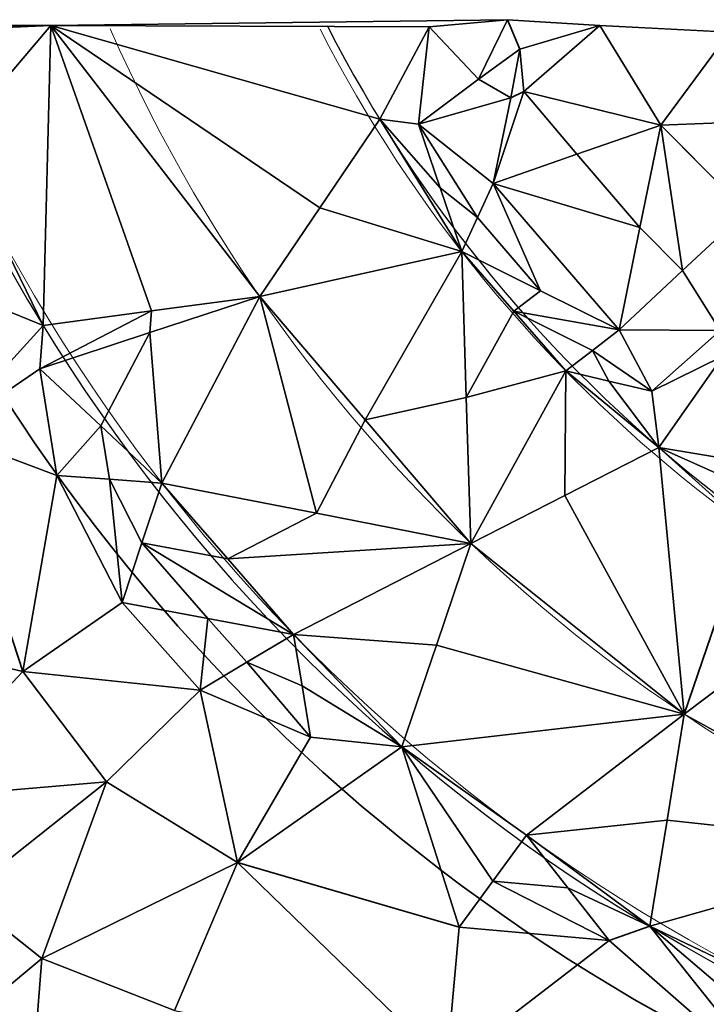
# Model space of a CAD drawing. Header units: feet. Extents: x 45583 to 45902, y 131989 to 132204.
# Tile 10 of 11: x 45809 to 45852, y 132133 to 132196. Entities that reach past the tile are written whole.
import ezdxf

# ---------------------------------------------------------------- set-up
doc = ezdxf.new("R2010")
doc.units = ezdxf.units.FT
doc.header["$MEASUREMENT"] = 0
for name, color, linetype, lineweight in [('C-Prop-E', 194, 'Continuous', 35), ('C-Road-Cntr-E', 104, 'Continuous', 18), ('C-Road-Hscp-E', 224, 'Continuous', 18), ('C-Topo-Majr-E', 34, 'Continuous', 35), ('C-Topo-Minr-E', 94, 'Continuous', 25), ('L-Hscp-Bcrb-E', 134, 'Continuous', 25)]:
    doc.layers.add(name, color=color, linetype=linetype, lineweight=lineweight)
doc.layers.add('C-TINN', color=182, linetype='Continuous')
doc.layers.add('C-TINN-BNDY', color=110, linetype='Continuous')

msp = doc.modelspace()

# ---------------------------------------------------------------- linework, layer by layer
at = {"layer": 'C-Prop-E'}
msp.add_arc((45907.235, 132235.589), 118.146, 204.81745, 255.78265, dxfattribs=at)
at = {"layer": 'C-Road-Cntr-E'}
msp.add_arc((45907.235, 132235.589), 101.146, 203.66886, 255.81258, dxfattribs=at)
at = {"layer": 'C-Road-Hscp-E'}
for radius, start, end in [(113.146, 201.04616, 255.81258), (89.146, 207.1166, 255.98976)]:
    msp.add_arc((45907.235, 132235.589), radius, start, end, dxfattribs=at)
at = {"layer": 'C-TINN', "linetype": 'Continuous'}
for p, q in [((45810.83, 132195.199, 940), (45794.364, 132195.14, 939)), ((45810.83, 132195.199, 940), (45804.635, 132187.89, 940)), ((45804.635, 132187.89, 940), (45810.83, 132195.199, 940)), ((45804.828, 132194.917, 939.842), (45810.83, 132195.199, 940)), ((45810.83, 132195.199, 940), (45804.828, 132194.917, 939.842)), ((45810.349, 132176.189, 941), (45810.83, 132195.199, 940)), ((45810.83, 132195.199, 940), (45810.349, 132176.189, 941)), ((45839.749, 132195.558, 940), (45810.83, 132195.199, 940)), ((45817.206, 132177.11, 940.97), (45810.83, 132195.199, 940)), ((45827.863, 132183.643, 940.963), (45810.83, 132195.199, 940)), ((45810.83, 132195.199, 940), (45824.063, 132178.031, 941)), ((45824.063, 132178.031, 941), (45810.83, 132195.199, 940)), ((45810.83, 132195.199, 940), (45817.206, 132177.11, 940.97)), ((45810.83, 132195.199, 940), (45834.791, 132195.111, 940)), ((45810.83, 132195.199, 940), (45831.663, 132189.254, 941)), ((45834.791, 132195.111, 940), (45810.83, 132195.199, 940)), ((45831.663, 132189.254, 941), (45810.83, 132195.199, 940)), ((45810.83, 132195.199, 940), (45827.863, 132183.643, 940.963)), ((45834.791, 132195.111, 940), (45839.749, 132195.558, 940)), ((45839.749, 132195.558, 940), (45834.791, 132195.111, 940)), ((45837.923, 132191.798, 940), (45839.749, 132195.558, 940)), ((45839.749, 132195.558, 940), (45837.923, 132191.798, 940)), ((45845.602, 132195.185, 941), (45839.749, 132195.558, 940)), ((45839.749, 132195.558, 940), (45840.532, 132193.696, 940)), ((45840.532, 132193.696, 940), (45839.749, 132195.558, 940)), ((45845.602, 132195.185, 941), (45840.532, 132193.696, 940)), ((45840.532, 132193.696, 940), (45845.602, 132195.185, 941)), ((45845.602, 132195.185, 941), (45840.793, 132191.016, 940)), ((45840.793, 132191.016, 940), (45845.602, 132195.185, 941)), ((45853.818, 132194.768, 942), (45845.602, 132195.185, 941)), ((45845.602, 132195.185, 941), (45849.463, 132188.882, 941)), ((45849.463, 132188.882, 941), (45845.602, 132195.185, 941)), ((45831.663, 132189.254, 941), (45834.791, 132195.111, 940)), ((45834.791, 132195.111, 940), (45831.663, 132189.254, 941)), ((45834.125, 132188.941, 941), (45834.791, 132195.111, 940)), ((45834.791, 132195.111, 940), (45834.125, 132188.941, 941)), ((45837.923, 132191.798, 940), (45834.791, 132195.111, 940)), ((45834.791, 132195.111, 940), (45837.923, 132191.798, 940)), ((45853.818, 132194.768, 942), (45849.463, 132188.882, 941)), ((45849.463, 132188.882, 941), (45853.818, 132194.768, 942)), ((45837.923, 132191.798, 940), (45840.532, 132193.696, 940)), ((45840.532, 132193.696, 940), (45837.923, 132191.798, 940)), ((45839.973, 132190.606, 940), (45840.532, 132193.696, 940)), ((45840.532, 132193.696, 940), (45839.973, 132190.606, 940)), ((45840.532, 132193.696, 940), (45840.793, 132191.016, 940)), ((45840.793, 132191.016, 940), (45840.532, 132193.696, 940)), ((45834.125, 132188.941, 941), (45837.923, 132191.798, 940)), ((45837.923, 132191.798, 940), (45834.125, 132188.941, 941)), ((45839.973, 132190.606, 940), (45837.923, 132191.798, 940)), ((45837.923, 132191.798, 940), (45839.973, 132190.606, 940)), ((45840.793, 132191.016, 940), (45838.842, 132185.175, 941)), ((45838.842, 132185.175, 941), (45840.793, 132191.016, 940)), ((45840.793, 132191.016, 940), (45839.973, 132190.606, 940)), ((45839.973, 132190.606, 940), (45840.793, 132191.016, 940)), ((45840.793, 132191.016, 940), (45849.463, 132188.882, 941)), ((45849.463, 132188.882, 941), (45840.793, 132191.016, 940)), ((45840.793, 132191.016, 940), (45844.152, 132187.028, 940.389)), ((45844.152, 132187.028, 940.389), (45840.793, 132191.016, 940)), ((45834.125, 132188.941, 941), (45839.973, 132190.606, 940)), ((45839.973, 132190.606, 940), (45834.125, 132188.941, 941)), ((45838.842, 132185.175, 941), (45839.973, 132190.606, 940)), ((45839.973, 132190.606, 940), (45838.842, 132185.175, 941)), ((45831.663, 132189.254, 941), (45827.863, 132183.643, 940.963)), ((45827.863, 132183.643, 940.963), (45831.663, 132189.254, 941)), ((45836.857, 132180.872, 941), (45831.663, 132189.254, 941)), ((45835.491, 132184.906, 940.998), (45831.663, 132189.254, 941)), ((45831.663, 132189.254, 941), (45836.857, 132180.872, 941)), ((45831.663, 132189.254, 941), (45834.125, 132188.941, 941)), ((45834.125, 132188.941, 941), (45831.663, 132189.254, 941)), ((45831.663, 132189.254, 941), (45835.491, 132184.906, 940.998)), ((45835.491, 132184.906, 940.998), (45834.125, 132188.941, 941)), ((45837.849, 132183.024, 940.997), (45834.125, 132188.941, 941)), ((45834.125, 132188.941, 941), (45835.491, 132184.906, 940.998)), ((45834.125, 132188.941, 941), (45838.842, 132185.175, 941)), ((45838.842, 132185.175, 941), (45834.125, 132188.941, 941)), ((45834.125, 132188.941, 941), (45837.849, 132183.024, 940.997)), ((45858.334, 132189.203, 942), (45849.463, 132188.882, 941)), ((45849.463, 132188.882, 941), (45858.334, 132189.203, 942)), ((45844.152, 132187.028, 940.389), (45849.463, 132188.882, 941)), ((45849.463, 132188.882, 941), (45844.152, 132187.028, 940.389)), ((45849.463, 132188.882, 941), (45848.144, 132182.393, 940.845)), ((45848.144, 132182.393, 940.845), (45849.463, 132188.882, 941)), ((45849.463, 132188.882, 941), (45854.867, 132183.425, 941)), ((45854.867, 132183.425, 941), (45849.463, 132188.882, 941)), ((45849.463, 132188.882, 941), (45850.846, 132179.665, 940.783)), ((45850.846, 132179.665, 940.783), (45849.463, 132188.882, 941)), ((45810.349, 132176.189, 941), (45804.635, 132187.89, 940)), ((45804.635, 132187.89, 940), (45810.349, 132176.189, 941)), ((45838.842, 132185.175, 941), (45844.152, 132187.028, 940.389)), ((45844.152, 132187.028, 940.389), (45838.842, 132185.175, 941)), ((45844.152, 132187.028, 940.389), (45848.144, 132182.393, 940.845)), ((45848.144, 132182.393, 940.845), (45844.152, 132187.028, 940.389)), ((45837.849, 132183.024, 940.997), (45838.842, 132185.175, 941)), ((45838.842, 132185.175, 941), (45837.849, 132183.024, 940.997)), ((45838.842, 132185.175, 941), (45848.144, 132182.393, 940.845)), ((45848.144, 132182.393, 940.845), (45838.842, 132185.175, 941)), ((45838.842, 132185.175, 941), (45846.826, 132175.905, 941)), ((45846.826, 132175.905, 941), (45838.842, 132185.175, 941)), ((45838.842, 132185.175, 941), (45841.842, 132178.389, 940.996)), ((45841.842, 132178.389, 940.996), (45838.842, 132185.175, 941)), ((45836.857, 132180.872, 941), (45835.491, 132184.906, 940.998)), ((45835.491, 132184.906, 940.998), (45836.857, 132180.872, 941)), ((45837.849, 132183.024, 940.997), (45835.491, 132184.906, 940.998)), ((45835.491, 132184.906, 940.998), (45837.849, 132183.024, 940.997)), ((45824.063, 132178.031, 941), (45827.863, 132183.643, 940.963)), ((45827.863, 132183.643, 940.963), (45824.063, 132178.031, 941)), ((45836.857, 132180.872, 941), (45827.863, 132183.643, 940.963)), ((45827.863, 132183.643, 940.963), (45836.857, 132180.872, 941)), ((45850.846, 132179.665, 940.783), (45854.867, 132183.425, 941)), ((45854.867, 132183.425, 941), (45850.846, 132179.665, 940.783)), ((45836.857, 132180.872, 941), (45837.849, 132183.024, 940.997)), ((45837.849, 132183.024, 940.997), (45836.857, 132180.872, 941)), ((45841.842, 132178.389, 940.996), (45837.849, 132183.024, 940.997)), ((45837.849, 132183.024, 940.997), (45841.842, 132178.389, 940.996)), ((45846.826, 132175.905, 941), (45848.144, 132182.393, 940.845)), ((45848.144, 132182.393, 940.845), (45846.826, 132175.905, 941)), ((45848.144, 132182.393, 940.845), (45850.846, 132179.665, 940.783)), ((45850.846, 132179.665, 940.783), (45848.144, 132182.393, 940.845)), ((45824.063, 132178.031, 941), (45836.857, 132180.872, 941)), ((45836.857, 132180.872, 941), (45824.063, 132178.031, 941)), ((45830.752, 132170.206, 940.99), (45836.857, 132180.872, 941)), ((45836.857, 132180.872, 941), (45830.752, 132170.206, 940.99)), ((45836.857, 132180.872, 941), (45841.842, 132178.389, 940.996)), ((45841.842, 132178.389, 940.996), (45836.857, 132180.872, 941)), ((45836.857, 132180.872, 941), (45840.156, 132177.089, 940.995)), ((45840.156, 132177.089, 940.995), (45836.857, 132180.872, 941)), ((45836.857, 132180.872, 941), (45837.149, 132171.627, 940.993)), ((45837.149, 132171.627, 940.993), (45836.857, 132180.872, 941)), ((45850.846, 132179.665, 940.783), (45846.826, 132175.905, 941)), ((45846.826, 132175.905, 941), (45850.846, 132179.665, 940.783)), ((45850.846, 132179.665, 940.783), (45853.232, 132175.867, 940)), ((45853.232, 132175.867, 940), (45850.846, 132179.665, 940.783)), ((45804.382, 132178.623, 940.13), (45810.349, 132176.189, 941)), ((45810.349, 132176.189, 941), (45804.382, 132178.623, 940.13)), ((45840.156, 132177.089, 940.995), (45841.842, 132178.389, 940.996)), ((45841.842, 132178.389, 940.996), (45840.156, 132177.089, 940.995)), ((45841.842, 132178.389, 940.996), (45846.826, 132175.905, 941)), ((45846.826, 132175.905, 941), (45841.842, 132178.389, 940.996)), ((45824.063, 132178.031, 941), (45817.106, 132175.732, 940.971)), ((45817.106, 132175.732, 940.971), (45824.063, 132178.031, 941)), ((45824.063, 132178.031, 941), (45817.206, 132177.11, 940.97)), ((45817.206, 132177.11, 940.97), (45824.063, 132178.031, 941)), ((45817.861, 132166.204, 941), (45824.063, 132178.031, 941)), ((45824.063, 132178.031, 941), (45817.861, 132166.204, 941)), ((45827.652, 132164.293, 940.988), (45824.063, 132178.031, 941)), ((45824.063, 132178.031, 941), (45830.752, 132170.206, 940.99)), ((45830.752, 132170.206, 940.99), (45824.063, 132178.031, 941)), ((45824.063, 132178.031, 941), (45827.652, 132164.293, 940.988)), ((45810.149, 132173.433, 941), (45817.206, 132177.11, 940.97)), ((45817.206, 132177.11, 940.97), (45810.149, 132173.433, 941)), ((45810.349, 132176.189, 941), (45817.206, 132177.11, 940.97)), ((45817.206, 132177.11, 940.97), (45810.349, 132176.189, 941)), ((45817.106, 132175.732, 940.971), (45817.206, 132177.11, 940.97)), ((45817.206, 132177.11, 940.97), (45817.106, 132175.732, 940.971)), ((45840.156, 132177.089, 940.995), (45837.149, 132171.627, 940.993)), ((45837.149, 132171.627, 940.993), (45840.156, 132177.089, 940.995)), ((45843.456, 132173.306, 941), (45840.156, 132177.089, 940.995)), ((45845.141, 132174.606, 940.997), (45840.156, 132177.089, 940.995)), ((45840.156, 132177.089, 940.995), (45843.456, 132173.306, 941)), ((45846.826, 132175.905, 941), (45840.156, 132177.089, 940.995)), ((45840.156, 132177.089, 940.995), (45845.141, 132174.606, 940.997)), ((45840.156, 132177.089, 940.995), (45846.826, 132175.905, 941)), ((45810.349, 132176.189, 941), (45804.13, 132169.356, 940)), ((45804.13, 132169.356, 940), (45810.349, 132176.189, 941)), ((45810.349, 132176.189, 941), (45810.149, 132173.433, 941)), ((45810.149, 132173.433, 941), (45810.349, 132176.189, 941)), ((45846.826, 132175.905, 941), (45845.141, 132174.606, 940.997)), ((45845.141, 132174.606, 940.997), (45846.826, 132175.905, 941)), ((45853.232, 132175.867, 940), (45846.826, 132175.905, 941)), ((45846.826, 132175.905, 941), (45848.903, 132172.015, 941)), ((45846.826, 132175.905, 941), (45853.232, 132175.867, 940)), ((45848.903, 132172.015, 941), (45846.826, 132175.905, 941)), ((45853.232, 132175.867, 940), (45848.903, 132172.015, 941)), ((45848.903, 132172.015, 941), (45853.232, 132175.867, 940)), ((45817.106, 132175.732, 940.971), (45810.149, 132173.433, 941)), ((45810.149, 132173.433, 941), (45817.106, 132175.732, 940.971)), ((45814.005, 132169.818, 940.977), (45817.106, 132175.732, 940.971)), ((45817.106, 132175.732, 940.971), (45814.005, 132169.818, 940.977)), ((45817.861, 132166.204, 941), (45817.106, 132175.732, 940.971)), ((45817.106, 132175.732, 940.971), (45817.861, 132166.204, 941)), ((45843.456, 132173.306, 941), (45845.141, 132174.606, 940.997)), ((45845.141, 132174.606, 940.997), (45843.456, 132173.306, 941)), ((45846.179, 132172.661, 940.998), (45845.141, 132174.606, 940.997)), ((45845.141, 132174.606, 940.997), (45848.903, 132172.015, 941)), ((45848.903, 132172.015, 941), (45845.141, 132174.606, 940.997)), ((45845.141, 132174.606, 940.997), (45846.179, 132172.661, 940.998)), ((45853.396, 132174.251, 940), (45848.903, 132172.015, 941)), ((45848.903, 132172.015, 941), (45853.396, 132174.251, 940)), ((45853.396, 132174.251, 940), (45849.337, 132168.463, 941)), ((45849.337, 132168.463, 941), (45853.396, 132174.251, 940)), ((45804.13, 132169.356, 940), (45810.149, 132173.433, 941)), ((45810.149, 132173.433, 941), (45804.13, 132169.356, 940)), ((45810.149, 132173.433, 941), (45814.005, 132169.818, 940.977)), ((45814.005, 132169.818, 940.977), (45810.149, 132173.433, 941)), ((45810.149, 132173.433, 941), (45811.226, 132166.675, 941)), ((45811.226, 132166.675, 941), (45810.149, 132173.433, 941)), ((45843.456, 132173.306, 941), (45837.149, 132171.627, 940.993)), ((45837.149, 132171.627, 940.993), (45843.456, 132173.306, 941)), ((45837.442, 132162.382, 941), (45843.456, 132173.306, 941)), ((45843.456, 132173.306, 941), (45837.442, 132162.382, 941)), ((45843.389, 132165.422, 940.943), (45843.456, 132173.306, 941)), ((45843.456, 132173.306, 941), (45843.389, 132165.422, 940.943)), ((45849.337, 132168.463, 941), (45843.456, 132173.306, 941)), ((45843.456, 132173.306, 941), (45846.179, 132172.661, 940.998)), ((45846.179, 132172.661, 940.998), (45843.456, 132173.306, 941)), ((45843.456, 132173.306, 941), (45849.337, 132168.463, 941)), ((45849.337, 132168.463, 941), (45846.179, 132172.661, 940.998)), ((45846.179, 132172.661, 940.998), (45848.903, 132172.015, 941)), ((45846.179, 132172.661, 940.998), (45849.337, 132168.463, 941)), ((45848.903, 132172.015, 941), (45846.179, 132172.661, 940.998)), ((45837.149, 132171.627, 940.993), (45830.752, 132170.206, 940.99)), ((45830.752, 132170.206, 940.99), (45837.149, 132171.627, 940.993)), ((45837.442, 132162.382, 941), (45837.149, 132171.627, 940.993)), ((45837.149, 132171.627, 940.993), (45837.442, 132162.382, 941)), ((45848.903, 132172.015, 941), (45849.337, 132168.463, 941)), ((45849.337, 132168.463, 941), (45848.903, 132172.015, 941)), ((45830.752, 132170.206, 940.99), (45827.652, 132164.293, 940.988)), ((45827.652, 132164.293, 940.988), (45830.752, 132170.206, 940.99)), ((45837.442, 132162.382, 941), (45830.752, 132170.206, 940.99)), ((45830.752, 132170.206, 940.99), (45837.442, 132162.382, 941)), ((45811.226, 132166.675, 941), (45814.005, 132169.818, 940.977)), ((45814.005, 132169.818, 940.977), (45811.226, 132166.675, 941)), ((45814.544, 132166.439, 940.979), (45814.005, 132169.818, 940.977)), ((45817.861, 132166.204, 941), (45814.005, 132169.818, 940.977)), ((45814.005, 132169.818, 940.977), (45814.544, 132166.439, 940.979)), ((45814.005, 132169.818, 940.977), (45817.861, 132166.204, 941)), ((45809.061, 132154.264, 940), (45804.13, 132169.356, 940)), ((45804.13, 132169.356, 940), (45811.226, 132166.675, 941)), ((45811.226, 132166.675, 941), (45804.13, 132169.356, 940)), ((45804.13, 132169.356, 940), (45809.061, 132154.264, 940)), ((45849.337, 132168.463, 941), (45843.389, 132165.422, 940.943)), ((45843.389, 132165.422, 940.943), (45849.337, 132168.463, 941)), ((45850.945, 132151.554, 940), (45849.337, 132168.463, 941)), ((45854.987, 132163.36, 940), (45849.337, 132168.463, 941)), ((45849.337, 132168.463, 941), (45850.945, 132151.554, 940)), ((45856.724, 132165.148, 940.029), (45849.337, 132168.463, 941)), ((45849.337, 132168.463, 941), (45854.987, 132163.36, 940)), ((45858.462, 132166.936, 940), (45849.337, 132168.463, 941)), ((45849.337, 132168.463, 941), (45856.724, 132165.148, 940.029)), ((45849.337, 132168.463, 941), (45858.462, 132166.936, 940)), ((45811.226, 132166.675, 941), (45809.061, 132154.264, 940)), ((45809.061, 132154.264, 940), (45811.226, 132166.675, 941)), ((45811.226, 132166.675, 941), (45814.544, 132166.439, 940.979)), ((45814.544, 132166.439, 940.979), (45811.226, 132166.675, 941)), ((45811.226, 132166.675, 941), (45815.346, 132158.625, 941)), ((45815.346, 132158.625, 941), (45811.226, 132166.675, 941)), ((45815.346, 132158.625, 941), (45814.544, 132166.439, 940.979)), ((45816.604, 132162.414, 940.983), (45814.544, 132166.439, 940.979)), ((45814.544, 132166.439, 940.979), (45815.346, 132158.625, 941)), ((45817.861, 132166.204, 941), (45814.544, 132166.439, 940.979)), ((45814.544, 132166.439, 940.979), (45816.604, 132162.414, 940.983)), ((45814.544, 132166.439, 940.979), (45817.861, 132166.204, 941)), ((45817.861, 132166.204, 941), (45816.604, 132162.414, 940.983)), ((45816.604, 132162.414, 940.983), (45817.861, 132166.204, 941)), ((45827.652, 132164.293, 940.988), (45817.861, 132166.204, 941)), ((45817.861, 132166.204, 941), (45822.036, 132161.409, 940.985)), ((45822.036, 132161.409, 940.985), (45817.861, 132166.204, 941)), ((45817.861, 132166.204, 941), (45827.652, 132164.293, 940.988)), ((45843.389, 132165.422, 940.943), (45837.442, 132162.382, 941)), ((45837.442, 132162.382, 941), (45843.389, 132165.422, 940.943)), ((45843.389, 132165.422, 940.943), (45850.945, 132151.554, 940)), ((45850.945, 132151.554, 940), (45843.389, 132165.422, 940.943)), ((45827.652, 132164.293, 940.988), (45822.036, 132161.409, 940.985)), ((45822.036, 132161.409, 940.985), (45827.652, 132164.293, 940.988)), ((45837.442, 132162.382, 941), (45827.652, 132164.293, 940.988)), ((45827.652, 132164.293, 940.988), (45837.442, 132162.382, 941)), ((45850.945, 132151.554, 940), (45854.987, 132163.36, 940)), ((45854.987, 132163.36, 940), (45850.945, 132151.554, 940)), ((45816.604, 132162.414, 940.983), (45815.346, 132158.625, 941)), ((45815.346, 132158.625, 941), (45816.604, 132162.414, 940.983)), ((45820.778, 132157.62, 940.988), (45816.604, 132162.414, 940.983)), ((45826.21, 132156.615, 941), (45816.604, 132162.414, 940.983)), ((45816.604, 132162.414, 940.983), (45820.778, 132157.62, 940.988)), ((45822.036, 132161.409, 940.985), (45816.604, 132162.414, 940.983)), ((45816.604, 132162.414, 940.983), (45826.21, 132156.615, 941)), ((45816.604, 132162.414, 940.983), (45822.036, 132161.409, 940.985)), ((45837.442, 132162.382, 941), (45822.036, 132161.409, 940.985)), ((45822.036, 132161.409, 940.985), (45837.442, 132162.382, 941)), ((45837.442, 132162.382, 941), (45826.21, 132156.615, 941)), ((45826.21, 132156.615, 941), (45837.442, 132162.382, 941)), ((45837.442, 132162.382, 941), (45835.251, 132155.935, 940.945)), ((45835.251, 132155.935, 940.945), (45837.442, 132162.382, 941)), ((45850.945, 132151.554, 940), (45837.442, 132162.382, 941)), ((45837.442, 132162.382, 941), (45850.945, 132151.554, 940)), ((45826.21, 132156.615, 941), (45822.036, 132161.409, 940.985)), ((45822.036, 132161.409, 940.985), (45826.21, 132156.615, 941)), ((45809.061, 132154.264, 940), (45815.346, 132158.625, 941)), ((45815.346, 132158.625, 941), (45809.061, 132154.264, 940)), ((45815.346, 132158.625, 941), (45820.778, 132157.62, 940.988)), ((45820.778, 132157.62, 940.988), (45815.346, 132158.625, 941)), ((45815.346, 132158.625, 941), (45820.302, 132153.079, 941)), ((45820.302, 132153.079, 941), (45815.346, 132158.625, 941)), ((45820.302, 132153.079, 941), (45820.778, 132157.62, 940.988)), ((45820.778, 132157.62, 940.988), (45820.302, 132153.079, 941)), ((45823.256, 132154.847, 940.991), (45820.778, 132157.62, 940.988)), ((45826.21, 132156.615, 941), (45820.778, 132157.62, 940.988)), ((45820.778, 132157.62, 940.988), (45823.256, 132154.847, 940.991)), ((45820.778, 132157.62, 940.988), (45826.21, 132156.615, 941)), ((45798.34, 132156.74, 939), (45809.061, 132154.264, 940)), ((45809.061, 132154.264, 940), (45798.34, 132156.74, 939)), ((45826.21, 132156.615, 941), (45823.256, 132154.847, 940.991)), ((45823.256, 132154.847, 940.991), (45826.21, 132156.615, 941)), ((45833.06, 132149.488, 941), (45826.21, 132156.615, 941)), ((45826.21, 132156.615, 941), (45826.749, 132153.356, 940.994)), ((45835.251, 132155.935, 940.945), (45826.21, 132156.615, 941)), ((45826.21, 132156.615, 941), (45833.06, 132149.488, 941)), ((45826.21, 132156.615, 941), (45835.251, 132155.935, 940.945)), ((45826.749, 132153.356, 940.994), (45826.21, 132156.615, 941)), ((45833.06, 132149.488, 941), (45835.251, 132155.935, 940.945)), ((45835.251, 132155.935, 940.945), (45833.06, 132149.488, 941)), ((45850.945, 132151.554, 940), (45835.251, 132155.935, 940.945)), ((45835.251, 132155.935, 940.945), (45850.945, 132151.554, 940)), ((45856.251, 132155.586, 939.944), (45850.945, 132151.554, 940)), ((45850.945, 132151.554, 940), (45856.251, 132155.586, 939.944)), ((45820.302, 132153.079, 941), (45823.256, 132154.847, 940.991)), ((45823.256, 132154.847, 940.991), (45820.302, 132153.079, 941)), ((45827.288, 132150.098, 941), (45823.256, 132154.847, 940.991)), ((45826.749, 132153.356, 940.994), (45823.256, 132154.847, 940.991)), ((45823.256, 132154.847, 940.991), (45827.288, 132150.098, 941)), ((45823.256, 132154.847, 940.991), (45826.749, 132153.356, 940.994)), ((45801.453, 132146.184, 939), (45809.061, 132154.264, 940)), ((45809.061, 132154.264, 940), (45801.453, 132146.184, 939)), ((45814.368, 132147.275, 940), (45809.061, 132154.264, 940)), ((45809.061, 132154.264, 940), (45820.302, 132153.079, 941)), ((45820.302, 132153.079, 941), (45809.061, 132154.264, 940)), ((45809.061, 132154.264, 940), (45814.368, 132147.275, 940)), ((45827.288, 132150.098, 941), (45826.749, 132153.356, 940.994)), ((45826.749, 132153.356, 940.994), (45827.288, 132150.098, 941)), ((45833.06, 132149.488, 941), (45826.749, 132153.356, 940.994)), ((45826.749, 132153.356, 940.994), (45833.06, 132149.488, 941)), ((45820.302, 132153.079, 941), (45814.368, 132147.275, 940)), ((45814.368, 132147.275, 940), (45820.302, 132153.079, 941)), ((45820.302, 132153.079, 941), (45827.288, 132150.098, 941)), ((45820.302, 132153.079, 941), (45822.648, 132142.165, 940)), ((45827.288, 132150.098, 941), (45820.302, 132153.079, 941)), ((45822.648, 132142.165, 940), (45820.302, 132153.079, 941)), ((45833.06, 132149.488, 941), (45850.945, 132151.554, 940)), ((45850.945, 132151.554, 940), (45833.06, 132149.488, 941)), ((45840.95, 132143.892, 940), (45850.945, 132151.554, 940)), ((45850.945, 132151.554, 940), (45840.95, 132143.892, 940)), ((45850.945, 132151.554, 940), (45849.862, 132144.842, 939.946)), ((45849.862, 132144.842, 939.946), (45850.945, 132151.554, 940)), ((45866.252, 132143.118, 939), (45850.945, 132151.554, 940)), ((45850.945, 132151.554, 940), (45866.252, 132143.118, 939)), ((45822.648, 132142.165, 940), (45827.288, 132150.098, 941)), ((45827.288, 132150.098, 941), (45822.648, 132142.165, 940)), ((45827.288, 132150.098, 941), (45833.06, 132149.488, 941)), ((45833.06, 132149.488, 941), (45827.288, 132150.098, 941)), ((45822.648, 132142.165, 940), (45833.06, 132149.488, 941)), ((45833.06, 132149.488, 941), (45822.648, 132142.165, 940)), ((45838.827, 132140.977, 940.035), (45833.06, 132149.488, 941)), ((45833.06, 132149.488, 941), (45836.703, 132138.062, 940)), ((45836.703, 132138.062, 940), (45833.06, 132149.488, 941)), ((45833.06, 132149.488, 941), (45840.95, 132143.892, 940)), ((45840.95, 132143.892, 940), (45833.06, 132149.488, 941)), ((45833.06, 132149.488, 941), (45838.827, 132140.977, 940.035)), ((45801.453, 132146.184, 939), (45814.368, 132147.275, 940)), ((45814.368, 132147.275, 940), (45801.453, 132146.184, 939)), ((45805.258, 132140.053, 939), (45814.368, 132147.275, 940)), ((45814.368, 132147.275, 940), (45805.258, 132140.053, 939)), ((45810.273, 132136.08, 939), (45814.368, 132147.275, 940)), ((45814.368, 132147.275, 940), (45810.273, 132136.08, 939)), ((45822.648, 132142.165, 940), (45814.368, 132147.275, 940)), ((45814.368, 132147.275, 940), (45822.648, 132142.165, 940)), ((45849.862, 132144.842, 939.946), (45840.95, 132143.892, 940)), ((45840.95, 132143.892, 940), (45849.862, 132144.842, 939.946)), ((45849.862, 132144.842, 939.946), (45848.779, 132138.13, 940)), ((45848.779, 132138.13, 940), (45849.862, 132144.842, 939.946)), ((45866.252, 132143.118, 939), (45849.862, 132144.842, 939.946)), ((45849.862, 132144.842, 939.946), (45866.252, 132143.118, 939)), ((45838.827, 132140.977, 940.035), (45840.95, 132143.892, 940)), ((45840.95, 132143.892, 940), (45838.827, 132140.977, 940.035)), ((45848.779, 132138.13, 940), (45840.95, 132143.892, 940)), ((45840.95, 132143.892, 940), (45843.575, 132140.559, 940.019)), ((45840.95, 132143.892, 940), (45848.779, 132138.13, 940)), ((45843.575, 132140.559, 940.019), (45840.95, 132143.892, 940)), ((45848.779, 132138.13, 940), (45866.252, 132143.118, 939)), ((45866.252, 132143.118, 939), (45848.779, 132138.13, 940)), ((45810.273, 132136.08, 939), (45822.648, 132142.165, 940)), ((45822.648, 132142.165, 940), (45810.273, 132136.08, 939)), ((45818.672, 132132.784, 939), (45822.648, 132142.165, 940)), ((45822.648, 132142.165, 940), (45818.672, 132132.784, 939)), ((45835.892, 132129.317, 939), (45822.648, 132142.165, 940)), ((45836.703, 132138.062, 940), (45822.648, 132142.165, 940)), ((45822.648, 132142.165, 940), (45835.892, 132129.317, 939)), ((45822.648, 132142.165, 940), (45836.703, 132138.062, 940)), ((45836.703, 132138.062, 940), (45838.827, 132140.977, 940.035)), ((45838.827, 132140.977, 940.035), (45836.703, 132138.062, 940)), ((45846.199, 132137.226, 940), (45838.827, 132140.977, 940.035)), ((45843.575, 132140.559, 940.019), (45838.827, 132140.977, 940.035)), ((45838.827, 132140.977, 940.035), (45846.199, 132137.226, 940)), ((45838.827, 132140.977, 940.035), (45843.575, 132140.559, 940.019)), ((45846.199, 132137.226, 940), (45843.575, 132140.559, 940.019)), ((45843.575, 132140.559, 940.019), (45846.199, 132137.226, 940)), ((45848.779, 132138.13, 940), (45843.575, 132140.559, 940.019)), ((45843.575, 132140.559, 940.019), (45848.779, 132138.13, 940)), ((45805.258, 132140.053, 939), (45810.273, 132136.08, 939)), ((45810.273, 132136.08, 939), (45805.258, 132140.053, 939)), ((45835.892, 132129.317, 939), (45836.703, 132138.062, 940)), ((45836.703, 132138.062, 940), (45835.892, 132129.317, 939)), ((45846.199, 132137.226, 940), (45836.703, 132138.062, 940)), ((45836.703, 132138.062, 940), (45846.199, 132137.226, 940)), ((45848.779, 132138.13, 940), (45846.199, 132137.226, 940)), ((45846.199, 132137.226, 940), (45848.779, 132138.13, 940)), ((45857.315, 132130.831, 939.024), (45848.779, 132138.13, 940)), ((45848.779, 132138.13, 940), (45857.004, 132127.764, 939)), ((45857.004, 132127.764, 939), (45848.779, 132138.13, 940)), ((45848.779, 132138.13, 940), (45857.625, 132133.899, 939)), ((45857.625, 132133.899, 939), (45848.779, 132138.13, 940)), ((45848.779, 132138.13, 940), (45857.315, 132130.831, 939.024)), ((45835.892, 132129.317, 939), (45846.199, 132137.226, 940)), ((45846.199, 132137.226, 940), (45835.892, 132129.317, 939)), ((45857.004, 132127.764, 939), (45846.199, 132137.226, 940)), ((45846.199, 132137.226, 940), (45857.004, 132127.764, 939)), ((45801.815, 132129.052, 938), (45810.273, 132136.08, 939)), ((45810.273, 132136.08, 939), (45801.815, 132129.052, 938)), ((45810.273, 132136.08, 939), (45809.445, 132125.969, 938)), ((45809.445, 132125.969, 938), (45810.273, 132136.08, 939)), ((45810.273, 132136.08, 939), (45818.672, 132132.784, 939)), ((45818.672, 132132.784, 939), (45810.273, 132136.08, 939))]:
    msp.add_line(p, q, dxfattribs=at)
at = {"layer": 'C-TINN-BNDY', "linetype": 'Continuous'}
msp.add_polyline3d([(45732.203, 132194.916, 933), (45782.659, 132195.018, 937), (45788.298, 132195.025, 938), (45794.364, 132195.14, 939), (45810.83, 132195.199, 940), (45839.749, 132195.558, 940), (45845.602, 132195.185, 941), (45853.818, 132194.768, 942), (45870.342, 132194.672, 944), (45877.163, 132195.055, 945), (45889.845, 132195.055, 946), (45896.858, 132192.753, 946), (45897.338, 132179.705, 943), (45896.581, 132158.908, 938), (45896.475, 132152.282, 937), (45896.831, 132116.344, 937), (45896.42, 132101.121, 935), (45896.278, 132088.095, 933)], dxfattribs=at)
at = {"layer": 'C-Topo-Majr-E', "linetype": 'Continuous', "elevation": 940}
for points in [[(45810.83, 132195.199), (45804.635, 132187.89), (45798.827, 132194.636), (45804.13, 132169.356), (45809.061, 132154.264), (45814.368, 132147.275), (45822.648, 132142.165), (45836.703, 132138.062), (45846.199, 132137.226), (45848.779, 132138.13), (45840.95, 132143.892), (45850.945, 132151.554), (45854.987, 132163.36), (45861.557, 132159.618), (45861.175, 132162.14), (45858.462, 132166.936), (45853.396, 132174.251), (45853.232, 132175.867), (45854.748, 132176.257), (45863.032, 132172.377), (45873.137, 132168.384), (45886.991, 132166.272), (45896.368, 132165.544), (45896.884, 132167.227)], [(45839.749, 132195.558), (45840.532, 132193.696), (45840.793, 132191.016), (45839.973, 132190.606), (45837.923, 132191.798), (45834.791, 132195.111)]]:
    msp.add_lwpolyline(points, dxfattribs=at)
at = {"layer": 'C-Topo-Majr-E', "elevation": 940}
for points in [[(45804.635, 132187.89), (45810.83, 132195.199)], [(45834.791, 132195.111), (45837.923, 132191.798), (45839.973, 132190.606), (45840.793, 132191.016), (45840.532, 132193.696), (45839.749, 132195.558)], [(45798.827, 132194.636), (45804.13, 132169.356), (45809.061, 132154.264), (45814.368, 132147.275), (45822.648, 132142.165), (45836.703, 132138.062), (45846.199, 132137.226), (45848.779, 132138.13)], [(45840.95, 132143.892), (45850.945, 132151.554), (45854.987, 132163.36)]]:
    msp.add_lwpolyline(points, dxfattribs=at)
at = {"layer": 'C-Topo-Minr-E'}
for points, elevation in [([(45845.602, 132195.185), (45849.463, 132188.882), (45854.867, 132183.425), (45863.4, 132177.783), (45874.394, 132173.038), (45886.417, 132170.449), (45896.385, 132169.729)], 941), ([(45794.364, 132195.14), (45794.71, 132189.7), (45796.872, 132166.525), (45798.34, 132156.74), (45801.453, 132146.184), (45805.258, 132140.053), (45810.273, 132136.08), (45818.672, 132132.784), (45835.892, 132129.317), (45857.004, 132127.764), (45864.268, 132128.282), (45866.638, 132129.442)], 939), ([(45831.663, 132189.254), (45834.125, 132188.941), (45838.842, 132185.175), (45846.826, 132175.905), (45848.903, 132172.015), (45849.337, 132168.463)], 941), ([(45817.861, 132166.204), (45824.063, 132178.031), (45836.857, 132180.872)], 941), ([(45810.349, 132176.189), (45810.149, 132173.433), (45811.226, 132166.675), (45815.346, 132158.625), (45820.302, 132153.079), (45827.288, 132150.098), (45833.06, 132149.488)], 941), ([(45826.21, 132156.615), (45837.442, 132162.382), (45843.456, 132173.306)], 941)]:
    msp.add_lwpolyline(points, dxfattribs=dict(at, elevation=elevation))
at = {"layer": 'L-Hscp-Bcrb-E'}
for radius, start, end in [(88.646, 207.1166, 255.9942), (113.646, 201.04616, 255.81258)]:
    msp.add_arc((45907.235, 132235.589), radius, start, end, dxfattribs=at)

doc.saveas('drawing.dxf')
